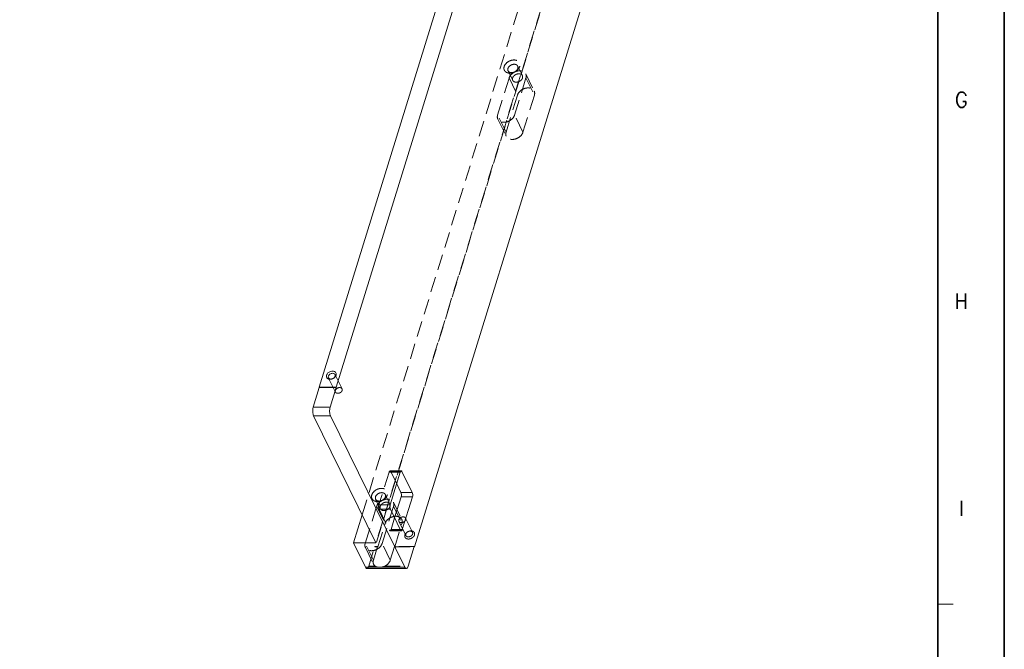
# Model space of a CAD drawing. Header units: millimetres. Extents: x 4497 to 13960, y 12291 to 16372.
# Tile 196 of 217: x 9427 to 9749, y 15727 to 15933. Entities that reach past the tile are written whole.
import ezdxf
from ezdxf.enums import TextEntityAlignment as Align

# ---------------------------------------------------------------- set-up
doc = ezdxf.new("R2010")
doc.units = ezdxf.units.MM
doc.header["$LTSCALE"] = 0.8
doc.linetypes.add('HIDDEN', pattern=[9.525, 6.35, -3.175])
doc.layers.get('0').update_dxf_attribs({"linetype": 'CONTINUOUS', "lineweight": 0})
doc.layers.add('3', color=5, linetype='HIDDEN', lineweight=0)
doc.styles.get("Standard").update_dxf_attribs({"font": 'romans.shx', "width": 0.8, "oblique": 5, "bigfont": 'whgtxt.shx'})

msp = doc.modelspace()

# ---------------------------------------------------------------- linework, layer by layer
at = {"color": 7, "linetype": 'Continuous', "lineweight": 35}
msp.add_line((9727.439, 15542.403), (9727.439, 16340.271), dxfattribs=at)
at = {"lineweight": 15}
for p, q in [((9668.063, 16274.814), (9525.293, 15812.808)), ((9673.59, 16274.814), (9530.819, 15812.808)), ((9556.442, 15760.593), (9688.925, 16189.308)), ((9523.369, 15806.26), (9525.354, 15812.684)), ((9530.819, 15812.808), (9525.293, 15812.808)), ((9525.293, 15812.808), (9525.354, 15812.684)), ((9530.88, 15812.684), (9525.354, 15812.684)), ((9528.895, 15806.26), (9530.88, 15812.684)), ((9530.819, 15812.808), (9530.88, 15812.684)), ((9528.895, 15806.26), (9523.369, 15806.26)), ((9529.021, 15803.451), (9523.495, 15803.451)), ((9523.495, 15803.451), (9543.871, 15761.927)), ((9553.302, 15753.97), (9529.021, 15803.451)), ((9551.825, 15785.065), (9548.509, 15774.334)), ((9552.372, 15785.227), (9551.9, 15785.227)), ((9555.728, 15778.389), (9552.372, 15785.227)), ((9552.044, 15778.389), (9550.644, 15781.242)), ((9555.728, 15778.389), (9552.044, 15778.389)), ((9549.972, 15770.076), (9552.107, 15776.985)), ((9555.791, 15776.985), (9552.107, 15776.985)), ((9552.475, 15766.253), (9555.791, 15776.985)), ((9548.572, 15772.929), (9551.927, 15766.091)), ((9536.503, 15761.927), (9539.35, 15771.14)), ((9552.475, 15766.253), (9551.848, 15766.253)), ((9543.871, 15761.927), (9536.503, 15761.927)), ((9540.407, 15753.97), (9536.503, 15761.927)), ((9554.397, 15754.294), (9556.381, 15760.717)), ((9556.343, 15760.593), (9556.442, 15760.593)), ((9556.442, 15760.593), (9556.381, 15760.717)), ((9540.407, 15753.97), (9553.302, 15753.97)), ((9540.892, 15753.537), (9553.786, 15753.537))]:
    msp.add_line(p, q, dxfattribs=at)
at = {"color": 7, "linetype": 'Continuous'}
msp.add_line((9727.439, 15741.87), (9732.42, 15741.87), dxfattribs=at)
at = {"color": 7, "linetype": 'Continuous', "lineweight": 35}
msp.add_lwpolyline([(9749.185, 16361.337), (8561.185, 16361.337), (8561.185, 15521.337), (9749.185, 15521.337)], close=True, dxfattribs=at)
at = {"lineweight": 15}
for points, knots in [([(9529.463, 15815.487), (9529.214, 15815.411), (9528.721, 15815.346), (9528.033, 15815.547), (9527.615, 15816.086), (9527.639, 15816.526), (9527.7, 15816.725)], [0, 0, 0, 0, 0.2911999, 0.5442805, 0.7671044, 1, 1, 1, 1]), ([(9527.7, 15816.725), (9527.787, 15817.006), (9528.17, 15817.538), (9528.999, 15818.005), (9529.914, 15818.123), (9530.479, 15817.872), (9530.653, 15817.679)], [0, 0, 0, 0, 0.2477124, 0.5221146, 0.7819897, 1, 1, 1, 1]), ([(9528.313, 15816.414), (9528.343, 15816.511), (9528.545, 15816.912), (9528.952, 15817.186), (9529.278, 15817.287)], [0, 0, 0, 0, 0.2303388, 1, 1, 1, 1]), ([(9529.703, 15817.354), (9529.869, 15817.355), (9530.188, 15817.3), (9530.433, 15817.072), (9530.496, 15816.943)], [0, 0, 0, 0, 0.5368086, 1, 1, 1, 1]), ([(9530.832, 15816.725), (9530.818, 15816.679), (9530.748, 15816.491), (9530.639, 15816.318), (9530.542, 15816.199)], [0, 0, 0, 0, 0.2377115, 1, 1, 1, 1]), ([(9530.653, 15817.679), (9530.741, 15817.58), (9530.879, 15817.336), (9530.893, 15817.057), (9530.875, 15816.921)], [0, 0, 0, 0, 0.4909484, 1, 1, 1, 1]), ([(9528.341, 15815.886), (9528.322, 15815.924), (9528.26, 15816.093), (9528.273, 15816.284), (9528.313, 15816.414)], [0, 0, 0, 0, 0.2414101, 1, 1, 1, 1]), ([(9529.135, 15815.474), (9528.968, 15815.473), (9528.649, 15815.528), (9528.405, 15815.756), (9528.341, 15815.886)], [0, 0, 0, 0, 0.5361949, 1, 1, 1, 1]), ([(9530.542, 15816.199), (9530.476, 15816.117), (9530.173, 15815.804), (9529.777, 15815.584), (9529.463, 15815.487)], [0, 0, 0, 0, 0.2432761, 1, 1, 1, 1]), ([(9530.524, 15816.414), (9530.514, 15816.382), (9530.465, 15816.249), (9530.388, 15816.127), (9530.32, 15816.043)], [0, 0, 0, 0, 0.2377268, 1, 1, 1, 1]), ([(9523.495, 15803.451), (9523.403, 15803.638), (9523.269, 15804.083), (9523.16, 15805.028), (9523.223, 15805.789), (9523.369, 15806.26)], [0, 0, 0, 0, 0.2193886, 0.481515, 1, 1, 1, 1]), ([(9528.895, 15806.26), (9528.749, 15805.789), (9528.687, 15805.028), (9528.796, 15804.083), (9528.929, 15803.638), (9529.021, 15803.451)], [0, 0, 0, 0, 0.518485, 0.7806114, 1, 1, 1, 1]), ([(9551.825, 15785.065), (9551.842, 15785.12), (9551.895, 15785.268), (9552.021, 15785.444), (9552.13, 15785.444)], [0, 0, 0, 0, 0.3418098, 1, 1, 1, 1]), ([(9552.13, 15785.444), (9552.152, 15785.444), (9552.265, 15785.417), (9552.333, 15785.308), (9552.372, 15785.227)], [0, 0, 0, 0, 0.1980938, 1, 1, 1, 1]), ([(9552.107, 15776.985), (9552.179, 15777.22), (9552.217, 15777.701), (9552.144, 15778.185), (9552.044, 15778.389)], [0, 0, 0, 0, 0.5196597, 1, 1, 1, 1]), ([(9555.728, 15778.389), (9555.828, 15778.185), (9555.901, 15777.701), (9555.864, 15777.22), (9555.791, 15776.985)], [0, 0, 0, 0, 0.4803403, 1, 1, 1, 1]), ([(9548.572, 15772.929), (9548.471, 15773.134), (9548.399, 15773.618), (9548.436, 15774.098), (9548.509, 15774.334)], [0, 0, 0, 0, 0.4803403, 1, 1, 1, 1]), ([(9552.048, 15765.924), (9552.037, 15765.934), (9551.988, 15765.982), (9551.951, 15766.043), (9551.927, 15766.091)], [0, 0, 0, 0, 0.2177115, 1, 1, 1, 1]), ([(9552.17, 15765.875), (9552.138, 15765.875), (9552.093, 15765.89), (9552.058, 15765.916), (9552.048, 15765.924)], [0, 0, 0, 0, 0.722678, 1, 1, 1, 1]), ([(9552.475, 15766.253), (9552.458, 15766.199), (9552.405, 15766.051), (9552.279, 15765.875), (9552.17, 15765.875)], [0, 0, 0, 0, 0.3418098, 1, 1, 1, 1]), ([(9540.892, 15753.537), (9540.848, 15753.537), (9540.623, 15753.591), (9540.487, 15753.809), (9540.407, 15753.97)], [0, 0, 0, 0, 0.1980938, 1, 1, 1, 1]), ([(9553.302, 15753.97), (9553.334, 15753.906), (9553.438, 15753.717), (9553.637, 15753.537), (9553.787, 15753.537)], [0, 0, 0, 0, 0.3225029, 1, 1, 1, 1]), ([(9553.875, 15753.55), (9553.995, 15753.586), (9554.23, 15753.829), (9554.342, 15754.117), (9554.397, 15754.294)], [0, 0, 0, 0, 0.4030697, 1, 1, 1, 1])]:
    msp.add_open_spline(points, degree=3, knots=knots, dxfattribs=at)
for points in [[(9529.278, 15817.287), (9529.415, 15817.329), (9529.559, 15817.353), (9529.703, 15817.354)], [(9530.496, 15816.943), (9530.526, 15816.882), (9530.546, 15816.815), (9530.555, 15816.747)], [(9530.555, 15816.747), (9530.57, 15816.637), (9530.557, 15816.521), (9530.524, 15816.414)], [(9530.875, 15816.921), (9530.866, 15816.854), (9530.852, 15816.789), (9530.832, 15816.725)], [(9553.787, 15753.537), (9553.817, 15753.537), (9553.847, 15753.542), (9553.875, 15753.55)]]:
    msp.add_open_spline(points, degree=3, dxfattribs=at)
at = {"layer": '3'}
for p, q in [((9539.35, 15771.14), (9671.455, 16198.632)), ((9678.823, 16198.632), (9543.871, 15761.927)), ((9676.031, 16189.308), (9543.548, 15760.593)), ((9591.699, 15914.654), (9590.174, 15917.763)), ((9583.613, 15901.742), (9587.365, 15913.884)), ((9588.557, 15913.113), (9587.032, 15916.221)), ((9587.365, 15913.884), (9590.11, 15908.289)), ((9592.891, 15913.884), (9589.139, 15901.742)), ((9592.821, 15915.205), (9595.567, 15909.611)), ((9592.891, 15913.884), (9595.637, 15908.289)), ((9586.358, 15896.147), (9590.11, 15908.289)), ((9595.637, 15908.289), (9591.885, 15896.147)), ((9586.358, 15896.147), (9583.613, 15901.742)), ((9583.683, 15900.42), (9586.428, 15894.826)), ((9591.885, 15896.147), (9589.139, 15901.742)), ((9532.784, 15812.28), (9530.496, 15816.943)), ((9530.629, 15811.223), (9528.341, 15815.885)), ((9548.141, 15785.065), (9544.825, 15774.334)), ((9551.825, 15785.065), (9548.141, 15785.065)), ((9552.13, 15785.444), (9548.446, 15785.444)), ((9551.9, 15785.227), (9548.688, 15785.227)), ((9550.644, 15781.242), (9548.688, 15785.227)), ((9545.288, 15773.093), (9543.762, 15776.201)), ((9548.43, 15774.635), (9546.904, 15777.743)), ((9549.552, 15775.185), (9552.297, 15769.591)), ((9540.344, 15761.722), (9544.096, 15773.864)), ((9544.096, 15773.864), (9546.841, 15768.269)), ((9548.509, 15774.334), (9544.825, 15774.334)), ((9548.572, 15772.929), (9544.888, 15772.929)), ((9544.888, 15772.929), (9548.243, 15766.091)), ((9549.622, 15773.864), (9545.87, 15761.722)), ((9549.622, 15773.864), (9552.367, 15768.269)), ((9548.79, 15766.253), (9549.972, 15770.076)), ((9551.372, 15768.954), (9553.66, 15764.292)), ((9553.527, 15770.011), (9555.814, 15765.349)), ((9544.469, 15760.593), (9546.841, 15768.269)), ((9551.927, 15766.091), (9548.243, 15766.091)), ((9552.17, 15765.875), (9548.485, 15765.875)), ((9551.848, 15766.253), (9548.79, 15766.253)), ((9549.995, 15760.593), (9552.367, 15768.269)), ((9543.028, 15756.252), (9540.344, 15761.722)), ((9540.414, 15760.401), (9543.098, 15754.931)), ((9541.502, 15754.294), (9543.487, 15760.717)), ((9543.028, 15756.252), (9544.408, 15760.717)), ((9544.408, 15760.717), (9543.487, 15760.717)), ((9543.548, 15760.593), (9543.487, 15760.717)), ((9543.548, 15760.593), (9544.469, 15760.593)), ((9544.469, 15760.593), (9544.408, 15760.717)), ((9548.554, 15756.252), (9545.87, 15761.722)), ((9548.554, 15756.252), (9549.934, 15760.717)), ((9556.381, 15760.717), (9549.934, 15760.717)), ((9549.995, 15760.593), (9549.934, 15760.717)), ((9549.995, 15760.593), (9556.343, 15760.593)), ((9541.502, 15754.294), (9543.658, 15754.294)), ((9546.713, 15754.294), (9554.397, 15754.294))]:
    msp.add_line(p, q, dxfattribs=at)
for centre in [(9588.9, 15918.21), (9545.63, 15778.19)]:
    msp.add_arc(centre, 2.021, 342.82245, 345.21966, dxfattribs=at)
for points, knots in [([(9585.765, 15917.613), (9585.954, 15918.226), (9586.676, 15919.043), (9587.878, 15919.632), (9588.881, 15919.818), (9589.815, 15919.693), (9590.56, 15919.244), (9590.955, 15918.504), (9590.923, 15917.955), (9590.854, 15917.695)], [0, 0, 0, 0, 0.2624002, 0.407073, 0.5467378, 0.6733886, 0.7851735, 0.8895981, 1, 1, 1, 1]), ([(9588.068, 15915.49), (9587.712, 15915.44), (9587.022, 15915.452), (9586.117, 15915.878), (9585.623, 15916.701), (9585.675, 15917.324), (9585.765, 15917.613)], [0, 0, 0, 0, 0.2849845, 0.5332473, 0.7598512, 1, 1, 1, 1]), ([(9587.032, 15916.221), (9587.004, 15916.278), (9586.913, 15916.524), (9586.933, 15916.802), (9586.991, 15916.992)], [0, 0, 0, 0, 0.2412328, 1, 1, 1, 1]), ([(9586.991, 15916.992), (9587.089, 15917.308), (9587.536, 15917.895), (9588.34, 15918.297), (9589.043, 15918.385), (9589.528, 15918.314), (9589.931, 15918.109), (9590.115, 15917.884), (9590.174, 15917.762)], [0, 0, 0, 0, 0.2519276, 0.5296538, 0.6635108, 0.7865017, 0.8973861, 1, 1, 1, 1]), ([(9590.215, 15916.992), (9590.117, 15916.675), (9589.67, 15916.088), (9588.866, 15915.686), (9588.162, 15915.598), (9587.677, 15915.669), (9587.275, 15915.875), (9587.091, 15916.1), (9587.032, 15916.221)], [0, 0, 0, 0, 0.2518849, 0.529579, 0.6634201, 0.7863808, 0.8972916, 1, 1, 1, 1]), ([(9590.44, 15916.862), (9590.349, 15916.74), (9589.933, 15916.265), (9589.385, 15915.911), (9588.943, 15915.729)], [0, 0, 0, 0, 0.2413817, 1, 1, 1, 1]), ([(9590.263, 15917.457), (9590.267, 15917.419), (9590.276, 15917.263), (9590.25, 15917.105), (9590.215, 15916.992)], [0, 0, 0, 0, 0.2419628, 1, 1, 1, 1]), ([(9590.831, 15917.613), (9590.811, 15917.549), (9590.714, 15917.282), (9590.568, 15917.035), (9590.44, 15916.862)], [0, 0, 0, 0, 0.2391086, 1, 1, 1, 1]), ([(9587.365, 15913.884), (9587.532, 15914.426), (9588.3, 15915.433), (9589.679, 15916.123), (9590.885, 15916.273), (9591.717, 15916.15), (9592.406, 15915.798), (9592.721, 15915.411), (9592.822, 15915.203)], [0, 0, 0, 0, 0.2519082, 0.5296264, 0.663522, 0.786509, 0.8973961, 1, 1, 1, 1]), ([(9588.943, 15915.729), (9588.732, 15915.642), (9588.44, 15915.552), (9588.142, 15915.5), (9588.068, 15915.49)], [0, 0, 0, 0, 0.7540395, 1, 1, 1, 1]), ([(9588.516, 15913.884), (9588.496, 15913.817), (9588.438, 15913.564), (9588.472, 15913.286), (9588.556, 15913.114)], [0, 0, 0, 0, 0.2657241, 1, 1, 1, 1]), ([(9591.7, 15914.653), (9591.641, 15914.774), (9591.457, 15915), (9591.055, 15915.206), (9590.57, 15915.277), (9589.866, 15915.19), (9589.061, 15914.787), (9588.614, 15914.2), (9588.516, 15913.884)], [0, 0, 0, 0, 0.1026039, 0.213491, 0.336478, 0.4703736, 0.7480918, 1, 1, 1, 1]), ([(9588.556, 15913.114), (9588.616, 15912.993), (9588.799, 15912.767), (9589.201, 15912.561), (9589.687, 15912.49), (9590.39, 15912.577), (9591.195, 15912.98), (9591.642, 15913.567), (9591.74, 15913.884)], [0, 0, 0, 0, 0.1026039, 0.213491, 0.336478, 0.4703736, 0.7480918, 1, 1, 1, 1]), ([(9591.74, 15913.884), (9591.76, 15913.95), (9591.818, 15914.203), (9591.784, 15914.482), (9591.7, 15914.653)], [0, 0, 0, 0, 0.2657241, 1, 1, 1, 1]), ([(9592.822, 15915.203), (9592.918, 15915.008), (9593.027, 15914.559), (9592.96, 15914.105), (9592.891, 15913.884)], [0, 0, 0, 0, 0.4834297, 1, 1, 1, 1]), ([(9590.11, 15908.289), (9590.278, 15908.831), (9591.044, 15909.837), (9592.423, 15910.527), (9593.628, 15910.678), (9594.46, 15910.557), (9595.149, 15910.204), (9595.465, 15909.818), (9595.567, 15909.611)], [0, 0, 0, 0, 0.2518468, 0.529552, 0.6634681, 0.7864898, 0.8973861, 1, 1, 1, 1]), ([(9595.567, 15909.611), (9595.662, 15909.416), (9595.773, 15908.966), (9595.705, 15908.511), (9595.637, 15908.289)], [0, 0, 0, 0, 0.4830064, 1, 1, 1, 1]), ([(9583.683, 15900.42), (9583.587, 15900.615), (9583.476, 15901.065), (9583.544, 15901.52), (9583.613, 15901.742)], [0, 0, 0, 0, 0.4830066, 1, 1, 1, 1]), ([(9589.139, 15901.742), (9588.972, 15901.2), (9588.205, 15900.194), (9586.827, 15899.504), (9585.621, 15899.353), (9584.79, 15899.474), (9584.1, 15899.827), (9583.785, 15900.213), (9583.683, 15900.42)], [0, 0, 0, 0, 0.2518471, 0.529552, 0.6634681, 0.7864898, 0.897386, 1, 1, 1, 1]), ([(9586.428, 15894.826), (9586.333, 15895.02), (9586.222, 15895.471), (9586.29, 15895.926), (9586.358, 15896.147)], [0, 0, 0, 0, 0.4830064, 1, 1, 1, 1]), ([(9591.885, 15896.147), (9591.717, 15895.606), (9590.951, 15894.599), (9589.572, 15893.909), (9588.367, 15893.758), (9587.535, 15893.88), (9586.846, 15894.232), (9586.53, 15894.618), (9586.428, 15894.826)], [0, 0, 0, 0, 0.2518468, 0.529552, 0.6634681, 0.7864898, 0.8973861, 1, 1, 1, 1]), ([(9530.32, 15816.043), (9530.273, 15815.985), (9530.06, 15815.764), (9529.781, 15815.609), (9529.559, 15815.541)], [0, 0, 0, 0, 0.2432476, 1, 1, 1, 1]), ([(9530.601, 15811.752), (9530.587, 15811.707), (9530.548, 15811.533), (9530.571, 15811.342), (9530.628, 15811.225)], [0, 0, 0, 0, 0.2650894, 1, 1, 1, 1]), ([(9532.785, 15812.279), (9532.744, 15812.362), (9532.618, 15812.517), (9532.235, 15812.713), (9531.622, 15812.697), (9530.977, 15812.372), (9530.668, 15811.969), (9530.601, 15811.752)], [0, 0, 0, 0, 0.1029001, 0.21399, 0.4690613, 0.747439, 1, 1, 1, 1]), ([(9530.628, 15811.225), (9530.669, 15811.142), (9530.795, 15810.987), (9531.178, 15810.79), (9531.791, 15810.806), (9532.436, 15811.132), (9532.745, 15811.535), (9532.812, 15811.752)], [0, 0, 0, 0, 0.1029001, 0.21399, 0.4690613, 0.747439, 1, 1, 1, 1]), ([(9532.812, 15811.752), (9532.826, 15811.797), (9532.865, 15811.971), (9532.842, 15812.161), (9532.785, 15812.279)], [0, 0, 0, 0, 0.2650894, 1, 1, 1, 1]), ([(9548.446, 15785.444), (9548.416, 15785.444), (9548.327, 15785.414), (9548.217, 15785.274), (9548.165, 15785.143), (9548.141, 15785.065)], [0, 0, 0, 0, 0.1767319, 0.522267, 1, 1, 1, 1]), ([(9548.688, 15785.227), (9548.672, 15785.259), (9548.62, 15785.354), (9548.521, 15785.444), (9548.446, 15785.444)], [0, 0, 0, 0, 0.3225029, 1, 1, 1, 1]), ([(9542.496, 15777.594), (9542.685, 15778.206), (9543.406, 15779.023), (9544.609, 15779.612), (9545.612, 15779.799), (9546.546, 15779.674), (9547.291, 15779.224), (9547.686, 15778.485), (9547.653, 15777.936), (9547.585, 15777.675)], [0, 0, 0, 0, 0.2624002, 0.407073, 0.5467378, 0.6733886, 0.7851735, 0.8895981, 1, 1, 1, 1]), ([(9543.722, 15776.972), (9543.819, 15777.288), (9544.267, 15777.875), (9545.071, 15778.278), (9545.774, 15778.366), (9546.259, 15778.295), (9546.661, 15778.089), (9546.845, 15777.864), (9546.905, 15777.743)], [0, 0, 0, 0, 0.2519276, 0.5296538, 0.6635108, 0.7865017, 0.8973861, 1, 1, 1, 1]), ([(9544.798, 15775.47), (9544.442, 15775.421), (9543.753, 15775.432), (9542.848, 15775.858), (9542.354, 15776.681), (9542.406, 15777.304), (9542.496, 15777.594)], [0, 0, 0, 0, 0.2849845, 0.5332473, 0.7598512, 1, 1, 1, 1]), ([(9543.762, 15776.201), (9543.735, 15776.258), (9543.643, 15776.504), (9543.663, 15776.783), (9543.722, 15776.972)], [0, 0, 0, 0, 0.2412328, 1, 1, 1, 1]), ([(9546.945, 15776.972), (9546.848, 15776.656), (9546.4, 15776.069), (9545.596, 15775.666), (9544.893, 15775.578), (9544.408, 15775.649), (9544.006, 15775.855), (9543.822, 15776.08), (9543.762, 15776.201)], [0, 0, 0, 0, 0.2518849, 0.529579, 0.6634201, 0.7863808, 0.8972916, 1, 1, 1, 1]), ([(9544.096, 15773.864), (9544.263, 15774.406), (9545.03, 15775.413), (9546.409, 15776.103), (9547.616, 15776.253), (9548.447, 15776.131), (9549.137, 15775.778), (9549.451, 15775.391), (9549.553, 15775.183)], [0, 0, 0, 0, 0.2519082, 0.5296264, 0.663522, 0.786509, 0.8973961, 1, 1, 1, 1]), ([(9545.674, 15775.709), (9545.463, 15775.622), (9545.171, 15775.532), (9544.872, 15775.48), (9544.798, 15775.47)], [0, 0, 0, 0, 0.7540395, 1, 1, 1, 1]), ([(9548.195, 15774.936), (9547.995, 15775.107), (9547.413, 15775.305), (9546.668, 15775.177), (9546.094, 15774.901), (9545.605, 15774.529), (9545.332, 15774.141), (9545.247, 15773.864)], [0, 0, 0, 0, 0.2221265, 0.4829974, 0.6205157, 0.7556362, 1, 1, 1, 1]), ([(9547.17, 15776.842), (9547.079, 15776.72), (9546.663, 15776.245), (9546.116, 15775.891), (9545.674, 15775.709)], [0, 0, 0, 0, 0.2413817, 1, 1, 1, 1]), ([(9546.993, 15777.437), (9546.998, 15777.4), (9547.007, 15777.243), (9546.98, 15777.085), (9546.945, 15776.972)], [0, 0, 0, 0, 0.2419628, 1, 1, 1, 1]), ([(9547.561, 15777.594), (9547.541, 15777.529), (9547.445, 15777.263), (9547.299, 15777.015), (9547.17, 15776.842)], [0, 0, 0, 0, 0.2391086, 1, 1, 1, 1]), ([(9549.553, 15775.183), (9549.648, 15774.989), (9549.758, 15774.539), (9549.69, 15774.085), (9549.622, 15773.864)], [0, 0, 0, 0, 0.4834297, 1, 1, 1, 1]), ([(9544.825, 15774.334), (9544.752, 15774.098), (9544.715, 15773.618), (9544.787, 15773.134), (9544.888, 15772.929)], [0, 0, 0, 0, 0.5196597, 1, 1, 1, 1]), ([(9545.247, 15773.864), (9545.226, 15773.798), (9545.169, 15773.544), (9545.203, 15773.266), (9545.287, 15773.094)], [0, 0, 0, 0, 0.2657241, 1, 1, 1, 1]), ([(9545.287, 15773.094), (9545.346, 15772.973), (9545.53, 15772.747), (9545.932, 15772.542), (9546.417, 15772.47), (9547.121, 15772.558), (9547.925, 15772.96), (9548.373, 15773.548), (9548.471, 15773.864)], [0, 0, 0, 0, 0.1026039, 0.213491, 0.336478, 0.4703736, 0.7480918, 1, 1, 1, 1]), ([(9548.471, 15773.864), (9548.491, 15773.93), (9548.549, 15774.184), (9548.514, 15774.462), (9548.43, 15774.634)], [0, 0, 0, 0, 0.2657241, 1, 1, 1, 1]), ([(9546.841, 15768.269), (9547.021, 15768.853), (9547.875, 15769.922), (9549.094, 15770.46), (9549.754, 15770.57)], [0, 0, 0, 0, 0.4773342, 1, 1, 1, 1]), ([(9549.754, 15770.57), (9550.024, 15770.615), (9550.555, 15770.646), (9551.305, 15770.492), (9551.92, 15770.142), (9552.203, 15769.783), (9552.297, 15769.591)], [0, 0, 0, 0, 0.2830758, 0.5431141, 0.7793604, 1, 1, 1, 1]), ([(9551.371, 15768.955), (9551.352, 15768.994), (9551.291, 15769.163), (9551.304, 15769.353), (9551.344, 15769.482)], [0, 0, 0, 0, 0.2416436, 1, 1, 1, 1]), ([(9551.344, 15769.482), (9551.411, 15769.699), (9551.719, 15770.102), (9552.365, 15770.428), (9552.977, 15770.444), (9553.361, 15770.247), (9553.487, 15770.092), (9553.527, 15770.009)], [0, 0, 0, 0, 0.252561, 0.5309387, 0.78601, 0.8970999, 1, 1, 1, 1]), ([(9553.555, 15769.482), (9553.488, 15769.265), (9553.179, 15768.862), (9552.533, 15768.537), (9551.921, 15768.521), (9551.537, 15768.717), (9551.412, 15768.872), (9551.371, 15768.955)], [0, 0, 0, 0, 0.252561, 0.5309387, 0.78601, 0.8970999, 1, 1, 1, 1]), ([(9552.297, 15769.591), (9552.393, 15769.396), (9552.504, 15768.946), (9552.436, 15768.491), (9552.367, 15768.269)], [0, 0, 0, 0, 0.4830064, 1, 1, 1, 1]), ([(9553.527, 15770.009), (9553.546, 15769.971), (9553.607, 15769.802), (9553.594, 15769.612), (9553.555, 15769.482)], [0, 0, 0, 0, 0.2416436, 1, 1, 1, 1]), ([(9548.243, 15766.091), (9548.259, 15766.059), (9548.311, 15765.965), (9548.41, 15765.874), (9548.486, 15765.875)], [0, 0, 0, 0, 0.3225029, 1, 1, 1, 1]), ([(9548.486, 15765.875), (9548.516, 15765.875), (9548.605, 15765.905), (9548.714, 15766.045), (9548.766, 15766.175), (9548.79, 15766.253)], [0, 0, 0, 0, 0.1767319, 0.522267, 1, 1, 1, 1]), ([(9556.455, 15764.509), (9556.506, 15764.672), (9556.542, 15765.016), (9556.316, 15765.49), (9555.86, 15765.785), (9555.28, 15765.874), (9554.652, 15765.766), (9553.898, 15765.403), (9553.442, 15764.893), (9553.324, 15764.509)], [0, 0, 0, 0, 0.1115998, 0.2161179, 0.3271197, 0.4529858, 0.5923176, 0.7371348, 1, 1, 1, 1]), ([(9555.814, 15765.35), (9555.731, 15765.519), (9555.351, 15765.795), (9554.653, 15765.762), (9554.007, 15765.44), (9553.699, 15765.037), (9553.632, 15764.82)], [0, 0, 0, 0, 0.2106684, 0.4668372, 0.746461, 1, 1, 1, 1]), ([(9555.842, 15764.82), (9555.856, 15764.866), (9555.896, 15765.04), (9555.872, 15765.232), (9555.814, 15765.35)], [0, 0, 0, 0, 0.2661179, 1, 1, 1, 1]), ([(9553.324, 15764.509), (9553.273, 15764.347), (9553.237, 15764.003), (9553.464, 15763.528), (9553.919, 15763.233), (9554.499, 15763.145), (9555.127, 15763.253), (9555.882, 15763.616), (9556.337, 15764.126), (9556.455, 15764.509)], [0, 0, 0, 0, 0.1115998, 0.2161179, 0.3271197, 0.4529858, 0.5923176, 0.7371348, 1, 1, 1, 1]), ([(9553.632, 15764.82), (9553.618, 15764.775), (9553.578, 15764.6), (9553.602, 15764.408), (9553.66, 15764.291)], [0, 0, 0, 0, 0.2660715, 1, 1, 1, 1]), ([(9553.66, 15764.291), (9553.744, 15764.122), (9554.123, 15763.846), (9554.821, 15763.879), (9555.468, 15764.2), (9555.775, 15764.603), (9555.842, 15764.82)], [0, 0, 0, 0, 0.210615, 0.4667416, 0.7463501, 1, 1, 1, 1]), ([(9540.414, 15760.4), (9540.318, 15760.595), (9540.207, 15761.046), (9540.275, 15761.5), (9540.344, 15761.722)], [0, 0, 0, 0, 0.4830066, 1, 1, 1, 1]), ([(9545.87, 15761.722), (9545.702, 15761.181), (9544.936, 15760.174), (9543.558, 15759.484), (9542.352, 15759.333), (9541.52, 15759.454), (9540.831, 15759.807), (9540.515, 15760.193), (9540.414, 15760.4)], [0, 0, 0, 0, 0.2518471, 0.529552, 0.6634681, 0.7864898, 0.897386, 1, 1, 1, 1]), ([(9543.098, 15754.929), (9543.003, 15755.124), (9542.891, 15755.575), (9542.959, 15756.03), (9543.028, 15756.252)], [0, 0, 0, 0, 0.4826332, 1, 1, 1, 1]), ([(9548.554, 15756.252), (9548.492, 15756.052), (9548.104, 15755.219), (9547.345, 15754.597), (9546.713, 15754.294)], [0, 0, 0, 0, 0.2303535, 1, 1, 1, 1]), ([(9541.502, 15754.294), (9541.468, 15754.185), (9541.393, 15753.989), (9541.23, 15753.699), (9541.023, 15753.537), (9540.892, 15753.537)], [0, 0, 0, 0, 0.3353144, 0.6131443, 1, 1, 1, 1]), ([(9543.658, 15754.294), (9543.598, 15754.335), (9543.373, 15754.509), (9543.192, 15754.74), (9543.098, 15754.929)], [0, 0, 0, 0, 0.257319, 1, 1, 1, 1]), ([(9546.712, 15754.294), (9546.45, 15754.168), (9545.895, 15753.997), (9544.859, 15753.894), (9544.053, 15754.025), (9543.659, 15754.294)], [0, 0, 0, 0, 0.2775784, 0.5451017, 1, 1, 1, 1])]:
    msp.add_open_spline(points, degree=3, knots=knots, dxfattribs=at)
for points in [[(9590.174, 15917.762), (9590.221, 15917.667), (9590.251, 15917.562), (9590.263, 15917.457)], [(9529.559, 15815.541), (9529.422, 15815.499), (9529.278, 15815.475), (9529.135, 15815.474)], [(9546.905, 15777.743), (9546.951, 15777.648), (9546.981, 15777.543), (9546.993, 15777.437)], [(9548.43, 15774.634), (9548.374, 15774.748), (9548.292, 15774.853), (9548.195, 15774.936)]]:
    msp.add_open_spline(points, degree=3, dxfattribs=at)

# ---------------------------------------------------------------- texts
at = {"color": 7, "linetype": 'Continuous', "width": 0.933333}
for s, p in [('G', (9735.164, 15906.764)), ('H', (9735.164, 15840.894)), ('I', (9735.164, 15773.204))]:
    msp.add_text(s, height=4.98, dxfattribs=at).set_placement(p, align=Align.MIDDLE_CENTER)

doc.saveas('drawing.dxf')
